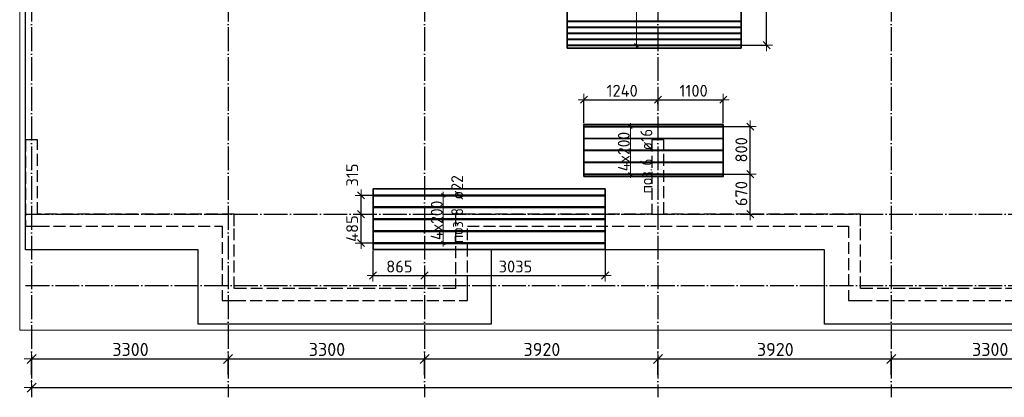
# Model space of a CAD drawing. Header units: millimetres. Extents: x 13527 to 139154, y -122592 to 61893.
# Tile 54 of 129: x 75100 to 91638, y -31878 to -25534. Entities that reach past the tile are written whole.
import ezdxf

# ---------------------------------------------------------------- set-up
doc = ezdxf.new("R2010")
doc.units = ezdxf.units.MM
doc.header["$PDMODE"] = 65
for name, pattern in [('______11', [500, 400, -50, 0, -50]), ('______2', [270, 200, -70]), ('______5', [1100, 800, -100, 100, -100])]:
    doc.linetypes.add(name, pattern=pattern)
for name, color, linetype, lineweight in [('Standard', 7, 'Continuous', 25), ('Размерная линия_ общее', 7, 'Continuous', 13), ('Размерная линия_ общее_1', 7, 'Continuous', 13), ('Стена_ общее', 7, 'Continuous', 35), ('Фундамент_ общее', 7, 'Continuous', 35)]:
    doc.layers.add(name, color=color, linetype=linetype, lineweight=lineweight)
doc.layers.add('Арм.стержн. Доп. Арм. ниж.зоны Х', color=7, linetype='Continuous', lineweight=35, true_color=0xff1cff)
doc.layers.add('Осевая линия_ общее', color=7, linetype='______5', lineweight=13, true_color=0xa0a0a0)
doc.styles.add('ISOCPEUR', font='ISOCPEUR')
doc.dimstyles.new('DIMSTYLE_16', dxfattribs={"dimtxt": 220, "dimasz": 250, "dimexe": 0, "dimexo": 0, "dimgap": 110, "dimtad": 2, "dimdec": 0, "dimrnd": 1, "dimzin": 12, "dimdsep": 46, "dimtxsty": 'ISOCPEUR', "dimblk1": 'ALL_ML_STRICH', "dimblk2": 'ALL_ML_STRICH', "dimsah": 1, "dimcen": 0, "dimclrd": 7, "dimclre": 256, "dimclrt": 7, "dimadec": 0, "dimazin": 0, "dimtfac": 1, "dimtdec": 0, "dimtix": 1, "dimtmove": 2, "dimatfit": 3, "dimfxl": 0, "dimtzin": 0, "dimlwd": 0, "dimlwe": -3, "dimarcsym": 0})
doc.dimstyles.new('DIMSTYLE_5', dxfattribs={"dimtxt": 220, "dimasz": 250, "dimexe": 0, "dimexo": 0, "dimgap": 110, "dimtad": 2, "dimdec": 0, "dimrnd": 5, "dimzin": 12, "dimdsep": 46, "dimtxsty": 'ISOCPEUR', "dimblk1": 'ALL_ML_STRICH', "dimblk2": 'ALL_ML_STRICH', "dimsah": 1, "dimcen": 0, "dimclrd": 7, "dimclre": 256, "dimclrt": 7, "dimadec": 0, "dimazin": 0, "dimtfac": 1, "dimtdec": 0, "dimtix": 1, "dimtmove": 2, "dimatfit": 3, "dimfxl": 0, "dimtzin": 0, "dimlwd": 0, "dimlwe": -3, "dimarcsym": 0})
doc.dimstyles.new('DIMSTYLE_8', dxfattribs={"dimtxt": 200, "dimasz": 200, "dimexe": 0, "dimexo": 0, "dimgap": 100, "dimtad": 2, "dimdec": 0, "dimrnd": 5, "dimzin": 12, "dimdsep": 46, "dimtxsty": 'ISOCPEUR', "dimblk1": 'ALL_ML_STRICH', "dimblk2": 'ALL_ML_STRICH', "dimsah": 1, "dimcen": 0, "dimclrd": 7, "dimclre": 256, "dimclrt": 7, "dimadec": 0, "dimazin": 0, "dimtfac": 1, "dimtdec": 0, "dimtix": 1, "dimtmove": 2, "dimatfit": 3, "dimfxl": 0, "dimtvp": 1.2, "dimtzin": 0, "dimlwd": 0, "dimlwe": -3, "dimarcsym": 0})
doc.dimstyles.new('DIMSTYLE_9', dxfattribs={"dimtxt": 200, "dimasz": 200, "dimexe": 0, "dimexo": 0, "dimgap": 100, "dimtad": 2, "dimdec": 0, "dimrnd": 5, "dimzin": 12, "dimdsep": 46, "dimtxsty": 'ISOCPEUR', "dimblk1": 'ALL_ML_STRICH', "dimblk2": 'ALL_ML_STRICH', "dimsah": 1, "dimcen": 0, "dimclrd": 7, "dimclre": 256, "dimclrt": 7, "dimadec": 0, "dimazin": 0, "dimtfac": 1, "dimtdec": 0, "dimtix": 1, "dimtmove": 2, "dimatfit": 3, "dimfxl": 0, "dimtzin": 0, "dimlwd": 0, "dimlwe": -3, "dimarcsym": 0})

# ---------------------------------------------------------------- blocks, each defined once
blk = doc.blocks.new('СЛОЖНЫЙ_ОБЪЕКТ_2')
at = {"layer": 'Стена_ общее', "color": 9, "linetype": '______2', "lineweight": -3, "true_color": 0xc7c7c7, "transparency": 33554687}
for p, q in [((75200, -27550), (75200, -29000)), ((75400, -27550), (75200, -27550)), ((75400, -28800), (75400, -27550)), ((85720, -27550), (85720, -28800)), ((85920, -27550), (85720, -27550)), ((85920, -28800), (85920, -27550)), ((78700, -28800), (75400, -28800)), ((78700, -29000), (78700, -28800)), ((82420, -28800), (82420, -30050)), ((82620, -28800), (82420, -28800)), ((85720, -28800), (82620, -28800)), ((89220, -28800), (85920, -28800)), ((89220, -29000), (89220, -28800)), ((75200, -29000), (75400, -29000)), ((75400, -29000), (78500, -29000)), ((78500, -29000), (78500, -30250)), ((78700, -30050), (78700, -29000)), ((82620, -30050), (82620, -29000)), ((82620, -29000), (89020, -29000)), ((89020, -29000), (89020, -30250)), ((89220, -30050), (89220, -29000)), ((82420, -30050), (78700, -30050)), ((82620, -30250), (82620, -30050)), ((92940, -30050), (89220, -30050)), ((78500, -30250), (78700, -30250)), ((78700, -30250), (82620, -30250)), ((89020, -30250), (89220, -30250)), ((89220, -30250), (93140, -30250))]:
    blk.add_line(p, q, dxfattribs=at)
blk = doc.blocks.new('ALL_ML_STRICH')
at = {"color": 0, "linetype": 'ByBlock', "lineweight": -2}
for p, q in [((-1, 0), (0.5, 0)), ((-0.3, -0.3), (0.3, 0.3)), ((0, -0.5), (0, 0.5))]:
    blk.add_line(p, q, dxfattribs=at)
blk = doc.blocks.new('*D77')
at = {"layer": 'DEFPOINTS', "color": 7, "linetype": 'Continuous', "lineweight": 13, "transparency": 33554687}
for p in [(80841, -28800), (80834, -29286), (81069, -29286)]:
    blk.add_point(p, dxfattribs=at)
at = {"layer": 'Размерная линия_ общее_1', "color": 253, "linetype": 'Continuous', "lineweight": -2, "true_color": 0xa0a0a0, "transparency": 33554687}
for p, q in [((80834, -28800), (80834, -28800)), ((81049, -29286), (80834, -29286))]:
    blk.add_line(p, q, dxfattribs=at)
at = {"layer": 'Размерная линия_ общее_1', "color": 7, "linetype": 'Continuous', "lineweight": -2, "transparency": 33554687}
blk.add_line((80834, -29286), (80834, -28800), dxfattribs=at)
at = {"layer": 'Размерная линия_ общее_1', "color": 7, "linetype": 'Continuous', "lineweight": 13, "transparency": 33554687, "xscale": 200, "yscale": 200, "zscale": 200}
for p, rotation in [((80834, -28800), 90), ((80834, -29286), 270)]:
    blk.add_blockref('ALL_ML_STRICH', p, dxfattribs=dict(at, rotation=rotation))
at = {"layer": 'Размерная линия_ общее_1', "color": 7, "linetype": 'Continuous', "lineweight": 13, "transparency": 33554687, "insert": (80684, -29043), "char_height": 200, "width": 600, "attachment_point": 5, "rotation": 90, "style": 'ISOCPEUR'}
blk.add_mtext('\\A1;{485}', dxfattribs=at)
blk = doc.blocks.new('*D78')
at = {"layer": 'DEFPOINTS', "color": 7, "linetype": 'Continuous', "lineweight": 13, "transparency": 33554687}
for p in [(81089, -28486), (80834, -28800), (80841, -28800)]:
    blk.add_point(p, dxfattribs=at)
at = {"layer": 'Размерная линия_ общее_1', "color": 253, "linetype": 'Continuous', "lineweight": -2, "true_color": 0xa0a0a0, "transparency": 33554687}
for p, q in [((81069, -28486), (80834, -28486)), ((80834, -28800), (80834, -28800))]:
    blk.add_line(p, q, dxfattribs=at)
at = {"layer": 'Размерная линия_ общее_1', "color": 7, "linetype": 'Continuous', "lineweight": -2, "transparency": 33554687}
blk.add_line((80834, -28800), (80834, -28486), dxfattribs=at)
at = {"layer": 'Размерная линия_ общее_1', "color": 7, "linetype": 'Continuous', "lineweight": 13, "transparency": 33554687, "xscale": 200, "yscale": 200, "zscale": 200}
for p, rotation in [((80834, -28486), 90), ((80834, -28800), 270)]:
    blk.add_blockref('ALL_ML_STRICH', p, dxfattribs=dict(at, rotation=rotation))
at = {"layer": 'Размерная линия_ общее_1', "color": 7, "linetype": 'Continuous', "lineweight": 13, "transparency": 33554687, "insert": (80685, -28143), "char_height": 200, "width": 600, "attachment_point": 5, "rotation": 90, "style": 'ISOCPEUR'}
blk.add_mtext('\\A1;{315}', dxfattribs=at)
blk = doc.blocks.new('*D79')
at = {"layer": 'DEFPOINTS', "color": 7, "linetype": 'Continuous', "lineweight": 13, "transparency": 33554687}
for p in [(81034, -29394), (81900, -29691), (81034, -29831)]:
    blk.add_point(p, dxfattribs=at)
at = {"layer": 'Размерная линия_ общее_1', "color": 253, "linetype": 'Continuous', "lineweight": -2, "true_color": 0xa0a0a0, "transparency": 33554687}
for p, q in [((81034, -29414), (81034, -29831)), ((81900, -29711), (81900, -29831))]:
    blk.add_line(p, q, dxfattribs=at)
at = {"layer": 'Размерная линия_ общее_1', "color": 7, "linetype": 'Continuous', "lineweight": -2, "transparency": 33554687}
blk.add_line((81034, -29831), (81900, -29831), dxfattribs=at)
at = {"layer": 'Размерная линия_ общее_1', "color": 7, "linetype": 'Continuous', "lineweight": 13, "transparency": 33554687, "xscale": 200, "yscale": 200, "zscale": 200, "rotation": 180}
blk.add_blockref('ALL_ML_STRICH', (81034, -29831), dxfattribs=at)
at = {"layer": 'Размерная линия_ общее_1', "color": 7, "linetype": 'Continuous', "lineweight": 13, "transparency": 33554687, "xscale": 200, "yscale": 200, "zscale": 200}
blk.add_blockref('ALL_ML_STRICH', (81900, -29831), dxfattribs=at)
at = {"layer": 'Размерная линия_ общее_1', "color": 7, "linetype": 'Continuous', "lineweight": 13, "transparency": 33554687, "insert": (81477, -29681), "char_height": 200, "width": 600, "attachment_point": 5, "style": 'ISOCPEUR'}
blk.add_mtext('\\A1;{865}', dxfattribs=at)
blk = doc.blocks.new('*D80')
at = {"layer": 'DEFPOINTS', "color": 7, "linetype": 'Continuous', "lineweight": 13, "transparency": 33554687}
for p in [(84934, -29394), (81900, -29691), (81900, -29831)]:
    blk.add_point(p, dxfattribs=at)
at = {"layer": 'Размерная линия_ общее_1', "color": 253, "linetype": 'Continuous', "lineweight": -2, "true_color": 0xa0a0a0, "transparency": 33554687}
for p, q in [((84934, -29414), (84934, -29831)), ((81900, -29711), (81900, -29831))]:
    blk.add_line(p, q, dxfattribs=at)
at = {"layer": 'Размерная линия_ общее_1', "color": 7, "linetype": 'Continuous', "lineweight": -2, "transparency": 33554687}
blk.add_line((81900, -29831), (84934, -29831), dxfattribs=at)
at = {"layer": 'Размерная линия_ общее_1', "color": 7, "linetype": 'Continuous', "lineweight": 13, "transparency": 33554687, "xscale": 200, "yscale": 200, "zscale": 200, "rotation": 180}
blk.add_blockref('ALL_ML_STRICH', (81900, -29831), dxfattribs=at)
at = {"layer": 'Размерная линия_ общее_1', "color": 7, "linetype": 'Continuous', "lineweight": 13, "transparency": 33554687, "xscale": 200, "yscale": 200, "zscale": 200}
blk.add_blockref('ALL_ML_STRICH', (84934, -29831), dxfattribs=at)
at = {"layer": 'Размерная линия_ общее_1', "color": 7, "linetype": 'Continuous', "lineweight": 13, "transparency": 33554687, "insert": (83427, -29681), "char_height": 200, "width": 800, "attachment_point": 5, "style": 'ISOCPEUR'}
blk.add_mtext('\\A1;{3035}', dxfattribs=at)
blk = doc.blocks.new('*D81')
at = {"layer": 'DEFPOINTS', "color": 7, "linetype": 'Continuous', "lineweight": 13, "transparency": 33554687}
for p in [(84578, -26878), (85820, -26975), (84578, -27293)]:
    blk.add_point(p, dxfattribs=at)
at = {"layer": 'Размерная линия_ общее_1', "color": 253, "linetype": 'Continuous', "lineweight": -2, "true_color": 0xa0a0a0, "transparency": 33554687}
for p, q in [((84578, -27273), (84578, -26878)), ((85820, -26955), (85820, -26878))]:
    blk.add_line(p, q, dxfattribs=at)
at = {"layer": 'Размерная линия_ общее_1', "color": 7, "linetype": 'Continuous', "lineweight": -2, "transparency": 33554687}
blk.add_line((84578, -26878), (85820, -26878), dxfattribs=at)
at = {"layer": 'Размерная линия_ общее_1', "color": 7, "linetype": 'Continuous', "lineweight": 13, "transparency": 33554687, "xscale": 200, "yscale": 200, "zscale": 200, "rotation": 180}
blk.add_blockref('ALL_ML_STRICH', (84578, -26878), dxfattribs=at)
at = {"layer": 'Размерная линия_ общее_1', "color": 7, "linetype": 'Continuous', "lineweight": 13, "transparency": 33554687, "xscale": 200, "yscale": 200, "zscale": 200}
blk.add_blockref('ALL_ML_STRICH', (85820, -26878), dxfattribs=at)
at = {"layer": 'Размерная линия_ общее_1', "color": 7, "linetype": 'Continuous', "lineweight": 13, "transparency": 33554687, "insert": (85219, -26728), "char_height": 200, "width": 800, "attachment_point": 5, "style": 'ISOCPEUR'}
blk.add_mtext('\\A1;{1240}', dxfattribs=at)
blk = doc.blocks.new('*D82')
at = {"layer": 'DEFPOINTS', "color": 7, "linetype": 'Continuous', "lineweight": 13, "transparency": 33554687}
for p in [(85820, -26878), (85820, -26975), (86918, -27293)]:
    blk.add_point(p, dxfattribs=at)
at = {"layer": 'Размерная линия_ общее_1', "color": 253, "linetype": 'Continuous', "lineweight": -2, "true_color": 0xa0a0a0, "transparency": 33554687}
for p, q in [((85820, -26955), (85820, -26878)), ((86918, -27273), (86918, -26878))]:
    blk.add_line(p, q, dxfattribs=at)
at = {"layer": 'Размерная линия_ общее_1', "color": 7, "linetype": 'Continuous', "lineweight": -2, "transparency": 33554687}
blk.add_line((85820, -26878), (86918, -26878), dxfattribs=at)
at = {"layer": 'Размерная линия_ общее_1', "color": 7, "linetype": 'Continuous', "lineweight": 13, "transparency": 33554687, "xscale": 200, "yscale": 200, "zscale": 200, "rotation": 180}
blk.add_blockref('ALL_ML_STRICH', (85820, -26878), dxfattribs=at)
at = {"layer": 'Размерная линия_ общее_1', "color": 7, "linetype": 'Continuous', "lineweight": 13, "transparency": 33554687, "xscale": 200, "yscale": 200, "zscale": 200}
blk.add_blockref('ALL_ML_STRICH', (86918, -26878), dxfattribs=at)
at = {"layer": 'Размерная линия_ общее_1', "color": 7, "linetype": 'Continuous', "lineweight": 13, "transparency": 33554687, "insert": (86419, -26728), "char_height": 200, "width": 800, "attachment_point": 5, "style": 'ISOCPEUR'}
blk.add_mtext('\\A1;{1100}', dxfattribs=at)
blk = doc.blocks.new('*D83')
at = {"layer": 'DEFPOINTS', "color": 7, "linetype": 'Continuous', "lineweight": 13, "transparency": 33554687}
for p in [(86848, -28130), (87197, -28800), (87371, -28800)]:
    blk.add_point(p, dxfattribs=at)
at = {"layer": 'Размерная линия_ общее_1', "color": 253, "linetype": 'Continuous', "lineweight": -2, "true_color": 0xa0a0a0, "transparency": 33554687}
for p, q in [((86868, -28130), (87371, -28130)), ((87371, -28800), (87371, -28800))]:
    blk.add_line(p, q, dxfattribs=at)
at = {"layer": 'Размерная линия_ общее_1', "color": 7, "linetype": 'Continuous', "lineweight": -2, "transparency": 33554687}
blk.add_line((87371, -28800), (87371, -28130), dxfattribs=at)
at = {"layer": 'Размерная линия_ общее_1', "color": 7, "linetype": 'Continuous', "lineweight": 13, "transparency": 33554687, "xscale": 200, "yscale": 200, "zscale": 200}
for p, rotation in [((87371, -28130), 90), ((87371, -28800), 270)]:
    blk.add_blockref('ALL_ML_STRICH', p, dxfattribs=dict(at, rotation=rotation))
at = {"layer": 'Размерная линия_ общее_1', "color": 7, "linetype": 'Continuous', "lineweight": 13, "transparency": 33554687, "insert": (87221, -28455), "char_height": 200, "width": 600, "attachment_point": 5, "rotation": 90, "style": 'ISOCPEUR'}
blk.add_mtext('\\A1;{670}', dxfattribs=at)
blk = doc.blocks.new('*D84')
at = {"layer": 'DEFPOINTS', "color": 7, "linetype": 'Continuous', "lineweight": 13, "transparency": 33554687}
for p in [(86876, -27330), (86848, -28130), (87371, -28130)]:
    blk.add_point(p, dxfattribs=at)
at = {"layer": 'Размерная линия_ общее_1', "color": 253, "linetype": 'Continuous', "lineweight": -2, "true_color": 0xa0a0a0, "transparency": 33554687}
for p, q in [((86896, -27330), (87371, -27330)), ((86868, -28130), (87371, -28130))]:
    blk.add_line(p, q, dxfattribs=at)
at = {"layer": 'Размерная линия_ общее_1', "color": 7, "linetype": 'Continuous', "lineweight": -2, "transparency": 33554687}
blk.add_line((87371, -28130), (87371, -27330), dxfattribs=at)
at = {"layer": 'Размерная линия_ общее_1', "color": 7, "linetype": 'Continuous', "lineweight": 13, "transparency": 33554687, "xscale": 200, "yscale": 200, "zscale": 200}
for p, rotation in [((87371, -27330), 90), ((87371, -28130), 270)]:
    blk.add_blockref('ALL_ML_STRICH', p, dxfattribs=dict(at, rotation=rotation))
at = {"layer": 'Размерная линия_ общее_1', "color": 7, "linetype": 'Continuous', "lineweight": 13, "transparency": 33554687, "insert": (87221, -27720), "char_height": 200, "width": 600, "attachment_point": 5, "rotation": 90, "style": 'ISOCPEUR'}
blk.add_mtext('\\A1;{800}', dxfattribs=at)
blk = doc.blocks.new('*D95')
at = {"layer": 'DEFPOINTS', "color": 7, "linetype": 'Continuous', "lineweight": 13, "transparency": 33554687}
for p in [(87096, -23563), (87032, -25963), (87646, -25963)]:
    blk.add_point(p, dxfattribs=at)
at = {"layer": 'Размерная линия_ общее_1', "color": 253, "linetype": 'Continuous', "lineweight": -2, "true_color": 0xa0a0a0, "transparency": 33554687}
for p, q in [((87116, -23563), (87646, -23563)), ((87052, -25963), (87646, -25963))]:
    blk.add_line(p, q, dxfattribs=at)
at = {"layer": 'Размерная линия_ общее_1', "color": 7, "linetype": 'Continuous', "lineweight": -2, "transparency": 33554687}
blk.add_line((87646, -25963), (87646, -23563), dxfattribs=at)
at = {"layer": 'Размерная линия_ общее_1', "color": 7, "linetype": 'Continuous', "lineweight": 13, "transparency": 33554687, "xscale": 200, "yscale": 200, "zscale": 200}
for p, rotation in [((87646, -23563), 90), ((87646, -25963), 270)]:
    blk.add_blockref('ALL_ML_STRICH', p, dxfattribs=dict(at, rotation=rotation))
at = {"layer": 'Размерная линия_ общее_1', "color": 7, "linetype": 'Continuous', "lineweight": 13, "transparency": 33554687, "insert": (87496, -24763), "char_height": 200, "width": 800, "attachment_point": 5, "rotation": 90, "style": 'ISOCPEUR'}
blk.add_mtext('\\A1;{2400}', dxfattribs=at)
blk = doc.blocks.new('*D577')
at = {"layer": 'DEFPOINTS', "color": 7, "linetype": 'Continuous', "lineweight": 13, "transparency": 33554687}
for p in [(75300, -31714), (75300, -31774), (117380, -31878)]:
    blk.add_point(p, dxfattribs=at)
at = {"layer": 'Размерная линия_ общее', "color": 253, "linetype": 'Continuous', "lineweight": -2, "true_color": 0xa0a0a0, "transparency": 33554687}
for p, q in [((75300, -31714), (75300, -31714)), ((117380, -31778), (117380, -31714))]:
    blk.add_line(p, q, dxfattribs=at)
at = {"layer": 'Размерная линия_ общее', "color": 7, "linetype": 'Continuous', "lineweight": -2, "transparency": 33554687}
blk.add_line((75300, -31714), (117380, -31714), dxfattribs=at)
at = {"layer": 'Размерная линия_ общее', "color": 7, "linetype": 'Continuous', "lineweight": 13, "transparency": 33554687, "xscale": 250, "yscale": 250, "zscale": 250, "rotation": 180}
blk.add_blockref('ALL_ML_STRICH', (75300, -31714), dxfattribs=at)
at = {"layer": 'Размерная линия_ общее', "color": 7, "linetype": 'Continuous', "lineweight": 13, "transparency": 33554687, "xscale": 250, "yscale": 250, "zscale": 250}
blk.add_blockref('ALL_ML_STRICH', (117380, -31714), dxfattribs=at)
at = {"layer": 'Размерная линия_ общее', "color": 7, "linetype": 'Continuous', "lineweight": 13, "transparency": 33554687, "insert": (96340, -31554), "char_height": 220, "width": 1100, "attachment_point": 5, "style": 'ISOCPEUR'}
blk.add_mtext('\\A1;{42080}', dxfattribs=at)
blk = doc.blocks.new('*D578')
at = {"layer": 'DEFPOINTS', "color": 7, "linetype": 'Continuous', "lineweight": 13, "transparency": 33554687}
for p in [(75300, -31234), (75300, -31518), (78600, -31518)]:
    blk.add_point(p, dxfattribs=at)
at = {"layer": 'Размерная линия_ общее', "color": 253, "linetype": 'Continuous', "lineweight": -2, "true_color": 0xa0a0a0, "transparency": 33554687}
for p, q in [((75300, -31498), (75300, -31234)), ((78600, -31498), (78600, -31234))]:
    blk.add_line(p, q, dxfattribs=at)
at = {"layer": 'Размерная линия_ общее', "color": 7, "linetype": 'Continuous', "lineweight": -2, "transparency": 33554687}
blk.add_line((75300, -31234), (78600, -31234), dxfattribs=at)
at = {"layer": 'Размерная линия_ общее', "color": 7, "linetype": 'Continuous', "lineweight": 13, "transparency": 33554687, "xscale": 250, "yscale": 250, "zscale": 250, "rotation": 180}
blk.add_blockref('ALL_ML_STRICH', (75300, -31234), dxfattribs=at)
at = {"layer": 'Размерная линия_ общее', "color": 7, "linetype": 'Continuous', "lineweight": 13, "transparency": 33554687, "xscale": 250, "yscale": 250, "zscale": 250}
blk.add_blockref('ALL_ML_STRICH', (78600, -31234), dxfattribs=at)
at = {"layer": 'Размерная линия_ общее', "color": 7, "linetype": 'Continuous', "lineweight": 13, "transparency": 33554687, "insert": (76961, -31074), "char_height": 220, "width": 880, "attachment_point": 5, "style": 'ISOCPEUR'}
blk.add_mtext('\\A1;{3300}', dxfattribs=at)
blk = doc.blocks.new('*D579')
at = {"layer": 'DEFPOINTS', "color": 7, "linetype": 'Continuous', "lineweight": 13, "transparency": 33554687}
for p in [(78600, -31234), (78600, -31518), (81900, -31518)]:
    blk.add_point(p, dxfattribs=at)
at = {"layer": 'Размерная линия_ общее', "color": 253, "linetype": 'Continuous', "lineweight": -2, "true_color": 0xa0a0a0, "transparency": 33554687}
for p, q in [((78600, -31498), (78600, -31234)), ((81900, -31498), (81900, -31234))]:
    blk.add_line(p, q, dxfattribs=at)
at = {"layer": 'Размерная линия_ общее', "color": 7, "linetype": 'Continuous', "lineweight": -2, "transparency": 33554687}
blk.add_line((78600, -31234), (81900, -31234), dxfattribs=at)
at = {"layer": 'Размерная линия_ общее', "color": 7, "linetype": 'Continuous', "lineweight": 13, "transparency": 33554687, "xscale": 250, "yscale": 250, "zscale": 250, "rotation": 180}
blk.add_blockref('ALL_ML_STRICH', (78600, -31234), dxfattribs=at)
at = {"layer": 'Размерная линия_ общее', "color": 7, "linetype": 'Continuous', "lineweight": 13, "transparency": 33554687, "xscale": 250, "yscale": 250, "zscale": 250}
blk.add_blockref('ALL_ML_STRICH', (81900, -31234), dxfattribs=at)
at = {"layer": 'Размерная линия_ общее', "color": 7, "linetype": 'Continuous', "lineweight": 13, "transparency": 33554687, "insert": (80261, -31074), "char_height": 220, "width": 880, "attachment_point": 5, "style": 'ISOCPEUR'}
blk.add_mtext('\\A1;{3300}', dxfattribs=at)
blk = doc.blocks.new('*D580')
at = {"layer": 'DEFPOINTS', "color": 7, "linetype": 'Continuous', "lineweight": 13, "transparency": 33554687}
for p in [(81900, -31234), (81900, -31518), (85820, -31518)]:
    blk.add_point(p, dxfattribs=at)
at = {"layer": 'Размерная линия_ общее', "color": 253, "linetype": 'Continuous', "lineweight": -2, "true_color": 0xa0a0a0, "transparency": 33554687}
for p, q in [((81900, -31498), (81900, -31234)), ((85820, -31498), (85820, -31234))]:
    blk.add_line(p, q, dxfattribs=at)
at = {"layer": 'Размерная линия_ общее', "color": 7, "linetype": 'Continuous', "lineweight": -2, "transparency": 33554687}
blk.add_line((81900, -31234), (85820, -31234), dxfattribs=at)
at = {"layer": 'Размерная линия_ общее', "color": 7, "linetype": 'Continuous', "lineweight": 13, "transparency": 33554687, "xscale": 250, "yscale": 250, "zscale": 250, "rotation": 180}
blk.add_blockref('ALL_ML_STRICH', (81900, -31234), dxfattribs=at)
at = {"layer": 'Размерная линия_ общее', "color": 7, "linetype": 'Continuous', "lineweight": 13, "transparency": 33554687, "xscale": 250, "yscale": 250, "zscale": 250}
blk.add_blockref('ALL_ML_STRICH', (85820, -31234), dxfattribs=at)
at = {"layer": 'Размерная линия_ общее', "color": 7, "linetype": 'Continuous', "lineweight": 13, "transparency": 33554687, "insert": (83871, -31074), "char_height": 220, "width": 880, "attachment_point": 5, "style": 'ISOCPEUR'}
blk.add_mtext('\\A1;{3920}', dxfattribs=at)
blk = doc.blocks.new('*D581')
at = {"layer": 'DEFPOINTS', "color": 7, "linetype": 'Continuous', "lineweight": 13, "transparency": 33554687}
for p in [(85820, -31234), (85820, -31518), (89740, -31518)]:
    blk.add_point(p, dxfattribs=at)
at = {"layer": 'Размерная линия_ общее', "color": 253, "linetype": 'Continuous', "lineweight": -2, "true_color": 0xa0a0a0, "transparency": 33554687}
for p, q in [((85820, -31498), (85820, -31234)), ((89740, -31498), (89740, -31234))]:
    blk.add_line(p, q, dxfattribs=at)
at = {"layer": 'Размерная линия_ общее', "color": 7, "linetype": 'Continuous', "lineweight": -2, "transparency": 33554687}
blk.add_line((85820, -31234), (89740, -31234), dxfattribs=at)
at = {"layer": 'Размерная линия_ общее', "color": 7, "linetype": 'Continuous', "lineweight": 13, "transparency": 33554687, "xscale": 250, "yscale": 250, "zscale": 250, "rotation": 180}
blk.add_blockref('ALL_ML_STRICH', (85820, -31234), dxfattribs=at)
at = {"layer": 'Размерная линия_ общее', "color": 7, "linetype": 'Continuous', "lineweight": 13, "transparency": 33554687, "xscale": 250, "yscale": 250, "zscale": 250}
blk.add_blockref('ALL_ML_STRICH', (89740, -31234), dxfattribs=at)
at = {"layer": 'Размерная линия_ общее', "color": 7, "linetype": 'Continuous', "lineweight": 13, "transparency": 33554687, "insert": (87791, -31074), "char_height": 220, "width": 880, "attachment_point": 5, "style": 'ISOCPEUR'}
blk.add_mtext('\\A1;{3920}', dxfattribs=at)
blk = doc.blocks.new('*D582')
at = {"layer": 'DEFPOINTS', "color": 7, "linetype": 'Continuous', "lineweight": 13, "transparency": 33554687}
for p in [(89740, -31234), (89740, -31518), (93040, -31518)]:
    blk.add_point(p, dxfattribs=at)
at = {"layer": 'Размерная линия_ общее', "color": 253, "linetype": 'Continuous', "lineweight": -2, "true_color": 0xa0a0a0, "transparency": 33554687}
for p, q in [((89740, -31498), (89740, -31234)), ((93040, -31498), (93040, -31234))]:
    blk.add_line(p, q, dxfattribs=at)
at = {"layer": 'Размерная линия_ общее', "color": 7, "linetype": 'Continuous', "lineweight": -2, "transparency": 33554687}
blk.add_line((89740, -31234), (93040, -31234), dxfattribs=at)
at = {"layer": 'Размерная линия_ общее', "color": 7, "linetype": 'Continuous', "lineweight": 13, "transparency": 33554687, "xscale": 250, "yscale": 250, "zscale": 250, "rotation": 180}
blk.add_blockref('ALL_ML_STRICH', (89740, -31234), dxfattribs=at)
at = {"layer": 'Размерная линия_ общее', "color": 7, "linetype": 'Continuous', "lineweight": 13, "transparency": 33554687, "xscale": 250, "yscale": 250, "zscale": 250}
blk.add_blockref('ALL_ML_STRICH', (93040, -31234), dxfattribs=at)
at = {"layer": 'Размерная линия_ общее', "color": 7, "linetype": 'Continuous', "lineweight": 13, "transparency": 33554687, "insert": (91401, -31074), "char_height": 220, "width": 880, "attachment_point": 5, "style": 'ISOCPEUR'}
blk.add_mtext('\\A1;{3300}', dxfattribs=at)

msp = doc.modelspace()

# ---------------------------------------------------------------- linework, layer by layer
at = {"layer": 'Standard', "color": 7, "linetype": 'Continuous', "lineweight": 13, "transparency": 33554687}
msp.add_lwpolyline([(75100, -30750), (117980, -30750), (117980, -13560), (75100, -13560), (75100, -30750)], dxfattribs=at)
at = {"layer": 'Арм.стержн. Доп. Арм. ниж.зоны Х', "color": 253, "linetype": 'Continuous', "lineweight": -3, "true_color": 0xa0a0a0, "transparency": 33554687}
for p, q in [((85458.2, -25963.2), (85358.2, -25963.2)), ((85458.2, -25963.2), (85558.2, -25963.2)), ((85357.4, -27330), (85257.4, -27330)), ((85357.4, -27330), (85457.4, -27330)), ((85357.4, -28130), (85257.4, -28130)), ((85357.4, -28130), (85457.4, -28130)), ((82214.6, -28486.1), (82114.6, -28486.1)), ((82214.6, -28486.1), (82314.6, -28486.1)), ((82214.6, -29286.1), (82114.6, -29286.1)), ((82214.6, -29286.1), (82314.6, -29286.1))]:
    msp.add_line(p, q, dxfattribs=at)
at = {"layer": 'Арм.стержн. Доп. Арм. ниж.зоны Х', "color": 7, "linetype": 'Continuous', "lineweight": 25, "transparency": 33554687}
for p, q in [((85488.2, -25993.2), (85428.2, -25933.2)), ((85387.4, -27360), (85327.4, -27300)), ((85387.4, -28160), (85327.4, -28100)), ((82244.6, -28516.1), (82184.6, -28456.1)), ((82244.6, -29316.1), (82184.6, -29256.1))]:
    msp.add_line(p, q, dxfattribs=at)
at = {"layer": 'Арм.стержн. Доп. Арм. ниж.зоны Х', "color": 7, "linetype": 'Continuous', "lineweight": 13, "transparency": 33554687}
for p, q in [((85458.2, -25963.2), (85458.2, -26023.2)), ((85357.4, -27330), (85357.4, -27270)), ((85357.4, -28130), (85357.4, -27330)), ((85357.4, -28130), (85357.4, -28190)), ((82214.6, -28486.1), (82214.6, -28426.1)), ((82214.6, -29286.1), (82214.6, -28486.1)), ((82214.6, -29286.1), (82214.6, -29346.1))]:
    msp.add_line(p, q, dxfattribs=at)
at = {"layer": 'Арм.стержн. Доп. Арм. ниж.зоны Х', "color": 52, "linetype": 'Continuous', "lineweight": 35, "transparency": 33554687}
for points in [[(87215.9, -23516.2), (84295.9, -23516.2), (84295.9, -26010.2), (87215.9, -26010.2), (87215.9, -23516.2)], [(86918.1, -27293), (84578.1, -27293), (84578.1, -28167), (86918.1, -28167), (86918.1, -27293)], [(84934.4, -28378.1), (81034.4, -28378.1), (81034.4, -29394.1), (84934.4, -29394.1), (84934.4, -28378.1)]]:
    msp.add_lwpolyline(points, dxfattribs=at)
at = {"layer": 'Арм.стержн. Доп. Арм. ниж.зоны Х', "color": 7, "linetype": 'Continuous', "lineweight": 13, "transparency": 33554687}
msp.add_lwpolyline([(85458.2, -25963.2), (85458.2, -25623.2), (85458.2, -25623.2), (85458.2, -25623.2), (85458.2, -25623.2), (85458.2, -23903.2), (85458.2, -23903.2), (85458.2, -23563.2)], dxfattribs=at)
at = {"layer": 'Арм.стержн. Доп. Арм. ниж.зоны Х', "color": 41, "linetype": 'Continuous', "lineweight": 25, "transparency": 33554687}
for points in [[(84295.9, -25555.2), (87215.9, -25555.2), (87215.9, -25571.2), (84295.9, -25571.2), (84295.9, -25555.2)], [(84295.9, -25655.2), (87215.9, -25655.2), (87215.9, -25671.2), (84295.9, -25671.2), (84295.9, -25655.2)], [(84295.9, -25755.2), (87215.9, -25755.2), (87215.9, -25771.2), (84295.9, -25771.2), (84295.9, -25755.2)], [(84295.9, -25855.2), (87215.9, -25855.2), (87215.9, -25871.2), (84295.9, -25871.2), (84295.9, -25855.2)], [(84295.9, -25955.2), (87215.9, -25955.2), (87215.9, -25971.2), (84295.9, -25971.2), (84295.9, -25955.2)], [(84578.1, -27322), (86918.1, -27322), (86918.1, -27338), (84578.1, -27338), (84578.1, -27322)], [(84578.1, -27522), (86918.1, -27522), (86918.1, -27538), (84578.1, -27538), (84578.1, -27522)], [(84578.1, -27722), (86918.1, -27722), (86918.1, -27738), (84578.1, -27738), (84578.1, -27722)], [(84578.1, -27922), (86918.1, -27922), (86918.1, -27938), (84578.1, -27938), (84578.1, -27922)], [(84578.1, -28122), (86918.1, -28122), (86918.1, -28138), (84578.1, -28138), (84578.1, -28122)]]:
    msp.add_lwpolyline(points, dxfattribs=at)
at = {"layer": 'Арм.стержн. Доп. Арм. ниж.зоны Х', "color": 180, "linetype": 'Continuous', "lineweight": 25, "transparency": 33554687}
for points in [[(81034.4, -28475.1), (84934.4, -28475.1), (84934.4, -28497.1), (81034.4, -28497.1), (81034.4, -28475.1)], [(81034.4, -28675.1), (84934.4, -28675.1), (84934.4, -28697.1), (81034.4, -28697.1), (81034.4, -28675.1)], [(81034.4, -28875.1), (84934.4, -28875.1), (84934.4, -28897.1), (81034.4, -28897.1), (81034.4, -28875.1)], [(81034.4, -29075.1), (84934.4, -29075.1), (84934.4, -29097.1), (81034.4, -29097.1), (81034.4, -29075.1)], [(81034.4, -29275.1), (84934.4, -29275.1), (84934.4, -29297.1), (81034.4, -29297.1), (81034.4, -29275.1)]]:
    msp.add_lwpolyline(points, dxfattribs=at)
at = {"layer": 'Осевая линия_ общее', "color": 253, "linetype": '______11', "lineweight": -3, "true_color": 0xa0a0a0, "transparency": 33554687}
for p, q in [((75300, -13660), (75300, -31877.9)), ((78600, -13660), (78600, -31877.9)), ((81900, -13660), (81900, -31877.9)), ((85820, -13660), (85820, -31877.9)), ((89740, -13660), (89740, -31877.9)), ((75200, -28800), (119325.4, -28800)), ((75200, -30000), (119325.4, -30000))]:
    msp.add_line(p, q, dxfattribs=at)
at = {"layer": 'Фундамент_ общее', "color": 7, "lineweight": 25, "transparency": 33554687}
for p, q in [((75200, -29400), (75200, -15500)), ((78100, -29400), (75200, -29400)), ((78100, -30650), (78100, -29400)), ((83020, -29400), (83020, -30650)), ((88620, -29400), (83020, -29400)), ((88620, -30650), (88620, -29400)), ((83020, -30650), (78100, -30650)), ((93540, -30650), (88620, -30650))]:
    msp.add_line(p, q, dxfattribs=at)
at = {"layer": 'Фундамент_ общее', "color": 7, "linetype": 'Continuous', "lineweight": 25, "transparency": 33554687}
for p, q in [((75200, -29400), (75200, -15500)), ((78100, -29400), (75200, -29400)), ((78100, -30650), (78100, -29400)), ((83020, -29400), (83020, -30650)), ((88620, -29400), (83020, -29400)), ((88620, -30650), (88620, -29400)), ((83020, -30650), (78100, -30650)), ((93540, -30650), (88620, -30650))]:
    msp.add_line(p, q, dxfattribs=at)

# ---------------------------------------------------------------- block references
at = {"layer": 'Стена_ общее', "color": 9, "linetype": '______2', "lineweight": -3, "true_color": 0xc7c7c7, "transparency": 33554687}
msp.add_blockref('СЛОЖНЫЙ_ОБЪЕКТ_2', (0, 0), dxfattribs=at)

# ---------------------------------------------------------------- texts
at = {"layer": 'Арм.стержн. Доп. Арм. ниж.зоны Х', "color": 7, "linetype": 'Continuous', "lineweight": 13, "transparency": 33554687, "char_height": 200, "width": 814.149, "attachment_point": 7, "rotation": 90, "style": 'ISOCPEUR'}
for insert in [(85347.4, -28080), (82204.6, -29236.1)]:
    msp.add_mtext('\\W0.95;4x200', dxfattribs=dict(at, insert=insert))
at = {"layer": 'Арм.стержн. Доп. Арм. ниж.зоны Х', "color": 7, "linetype": 'Continuous', "lineweight": 25, "transparency": 33554687, "char_height": 200, "attachment_point": 7, "rotation": 90, "style": 'ISOCPEUR'}
for s, insert, width in [('\\W0.89; ø16 ', (85725.5, -27842.8), 749.105), ('\\W0.78;6', (85725.5, -27982.8), 217.605), ('\\W0.92;поз.', (85725.5, -28452.8), 561.646), ('\\W0.95; ø22 ', (82547.9, -28678.8), 794.384), ('\\W0.78;8', (82547.9, -28818.8), 217.605), ('\\W0.92;поз.', (82547.9, -29288.8), 561.646)]:
    msp.add_mtext(s, dxfattribs=dict(at, insert=insert, width=width))

# ---------------------------------------------------------------- dimensions: what is measured, and where the dimension line sits
at = {"layer": 'Размерная линия_ общее', "color": 7, "linetype": 'Continuous', "lineweight": 13, "transparency": 33554687}
for base, p1, p2, dimstyle, picture, middle in [((78600, -31234.3), (75300, -31497.9), (78600, -31497.9), 'DIMSTYLE_5', '*D578', (76961, -31074.3)), ((81900, -31234.3), (78600, -31497.9), (81900, -31497.9), 'DIMSTYLE_5', '*D579', (80261, -31074.3)), ((85820, -31234.3), (81900, -31497.9), (85820, -31497.9), 'DIMSTYLE_5', '*D580', (83871, -31074.3)), ((89740, -31234.3), (85820, -31497.9), (89740, -31497.9), 'DIMSTYLE_5', '*D581', (87791, -31074.3)), ((93040, -31234.3), (89740, -31497.9), (93040, -31497.9), 'DIMSTYLE_5', '*D582', (91401, -31074.3)), ((117380, -31714), (75300, -31714), (117380, -31777.9), 'DIMSTYLE_16', '*D577', (96340, -31554))]:
    dim = msp.add_linear_dim(base=base, p1=p1, p2=p2, dimstyle=dimstyle, override={"dimpost": '<>', "dimclrd": 7, "dimclre": 253, "dimclrt": 7, "dimlwd": 0, "dimlwe": 65533}, dxfattribs=at)
    dim.commit()
    dim.dimension.update_dxf_attribs({"geometry": picture, "text_midpoint": middle, "dimtype": 160})
at = {"layer": 'Размерная линия_ общее_1', "color": 7, "linetype": 'Continuous', "lineweight": 13, "transparency": 33554687}
for base, p1, p2, dimstyle, picture, middle in [((87645.7, -23563.2), (87051.7, -25963.2), (87116.3, -23563.2), 'DIMSTYLE_9', '*D95', (87495.7, -24763.2)), ((87370.9, -27330), (86867.5, -28130), (86896.5, -27330), 'DIMSTYLE_9', '*D84', (87220.9, -27720)), ((80834.4, -28486.1), (80834.4, -28800), (81069.2, -28486.1), 'DIMSTYLE_8', '*D78', (80685.4, -28143.4)), ((87370.9, -28130), (87370.9, -28800), (86867.5, -28130), 'DIMSTYLE_9', '*D83', (87220.9, -28455)), ((80834.4, -28800), (81049.4, -29286.1), (80834.4, -28800), 'DIMSTYLE_8', '*D77', (80684.4, -29043))]:
    dim = msp.add_linear_dim(base=base, p1=p1, p2=p2, angle=90, dimstyle=dimstyle, override={"dimpost": '<>', "dimclrd": 7, "dimclre": 253, "dimclrt": 7, "dimlwd": 0, "dimlwe": 65533}, dxfattribs=at)
    dim.commit()
    dim.dimension.update_dxf_attribs({"geometry": picture, "text_midpoint": middle, "dimtype": 160})
for base, p1, p2, picture, middle in [((85820, -26878.3), (84578.1, -27273), (85820, -26955.3), '*D81', (85219, -26728.3)), ((86918.1, -26878.3), (85820, -26955.3), (86918.1, -27273), '*D82', (86419, -26728.3)), ((81900, -29830.9), (81034.4, -29414.1), (81900, -29711.3), '*D79', (81477.2, -29680.9)), ((84934.4, -29830.9), (81900, -29711.3), (84934.4, -29414.1), '*D80', (83427.2, -29680.9))]:
    dim = msp.add_linear_dim(base=base, p1=p1, p2=p2, dimstyle='DIMSTYLE_9', override={"dimpost": '<>', "dimclrd": 7, "dimclre": 253, "dimclrt": 7, "dimlwd": 0, "dimlwe": 65533}, dxfattribs=at)
    dim.commit()
    dim.dimension.update_dxf_attribs({"geometry": picture, "text_midpoint": middle, "dimtype": 160})

doc.saveas('drawing.dxf')
